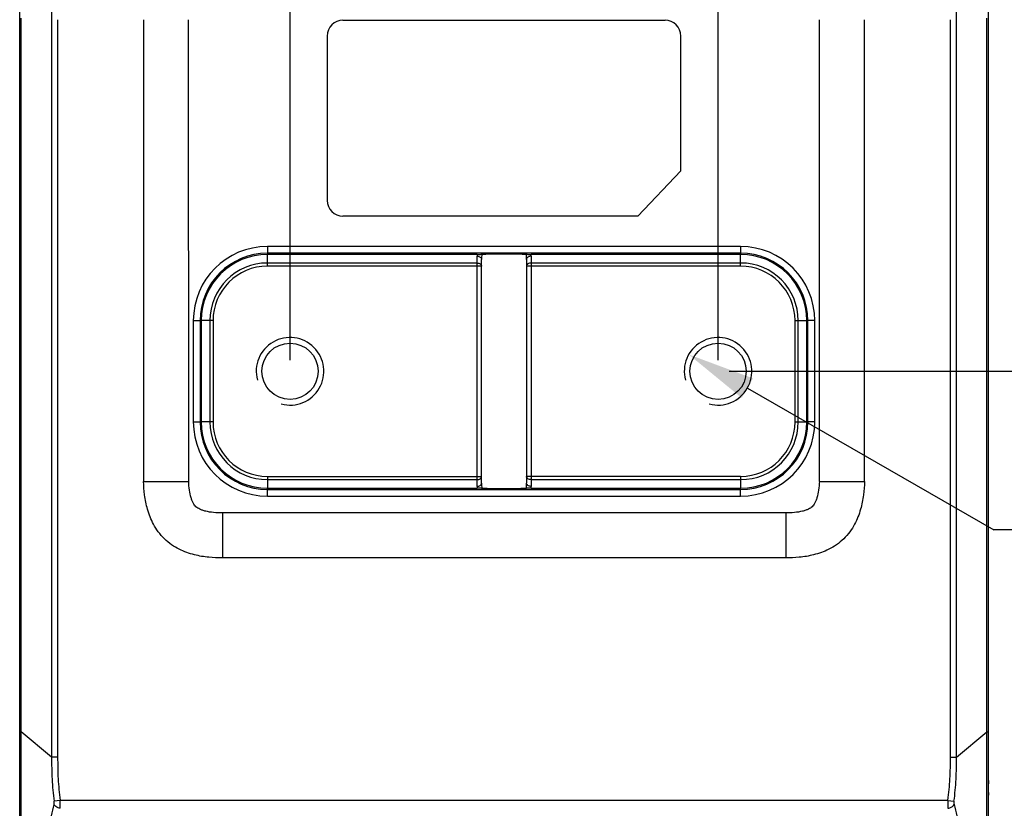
# Model space of a CAD drawing. Header units: millimetres. Extents: x -330 to -25, y 175 to 679.
# Tile 38 of 40: x -133 to -90, y 616 to 651. Entities that reach past the tile are written whole.
import ezdxf

# ---------------------------------------------------------------- set-up
doc = ezdxf.new("R2010")
doc.units = ezdxf.units.MM
doc.header["$LTSCALE"] = 23.1
doc.header["$PDMODE"] = 3
doc.header["$PDSIZE"] = 8
doc.layers.get('0').update_dxf_attribs({"linetype": 'CONTINUOUS'})
doc.layers.get('Defpoints').update_dxf_attribs({"linetype": 'CONTINUOUS'})
for name, color, linetype in [('08_ALL_DRAFTS', 7, 'CONTINUOUS'), ('09_ALL_ROUNDS', 7, 'CONTINUOUS'), ('20_ALL_FEATURES', 7, 'CONTINUOUS'), ('51__DRAFT_DIMS', 7, 'CONTINUOUS')]:
    doc.layers.add(name, color=color, linetype=linetype)
doc.styles.get("Standard").update_dxf_attribs({"font": 'simfang.ttf'})
doc.dimstyles.new('DIMSTYLE_1', dxfattribs={"dimtxt": 3, "dimasz": 3, "dimexe": 2.5, "dimexo": 0.5, "dimgap": 0.75, "dimtad": 1, "dimdsep": 46, "dimtxsty": 'STANDARD', "dimblk": '_FILLED', "dimblk1": '_FILLED', "dimblk2": '_FILLED', "dimcen": 0.09, "dimclrt": 3, "dimazin": 2, "dimtp": 0.2, "dimtm": 0.2, "dimtfac": 1, "dimtofl": 0, "dimtmove": 0, "dimatfit": 3, "dimldrblk": '_FILLED', "dimfxl": 1, "dimtolj": 1, "dimarcsym": 0})
doc.dimstyles.new('DIMSTYLE_5', dxfattribs={"dimtxt": 3, "dimasz": 3, "dimexe": 2.5, "dimexo": 0.5, "dimtad": 1, "dimdsep": 46, "dimtxsty": 'STANDARD', "dimblk": '_FILLED', "dimblk1": '_FILLED', "dimblk2": '_FILLED', "dimcen": 0.09, "dimclrt": 3, "dimazin": 2, "dimtp": 0.1, "dimtm": 0.1, "dimtfac": 1, "dimtofl": 0, "dimtmove": 0, "dimatfit": 1, "dimldrblk": '_FILLED', "dimfxl": 1, "dimtolj": 1, "dimarcsym": 0})

# ---------------------------------------------------------------- blocks, each defined once
blk = doc.blocks.new('_FILLED')
at = {"color": 0, "linetype": 'ByBlock'}
blk.add_solid([(0, 0), (-1, 0.167), (-1, -0.167)], dxfattribs=at)
blk = doc.blocks.new('*D181')
at = {"layer": '51__DRAFT_DIMS', "color": 0, "lineweight": -2}
for p, q in [((-121.443, 635.487), (-121.443, 667.635)), ((-102.443, 635.487), (-102.443, 667.635)), ((-118.443, 665.135), (-105.443, 665.135))]:
    blk.add_line(p, q, dxfattribs=at)
at = {"layer": 'Defpoints', "color": 0}
for p in [(-102.443, 665.135), (-121.443, 634.987), (-102.443, 634.987)]:
    blk.add_point(p, dxfattribs=at)
at = {"layer": '51__DRAFT_DIMS', "color": 0, "linetype": 'ByBlock', "lineweight": -2, "xscale": 3, "yscale": 3, "zscale": 3, "rotation": 180}
blk.add_blockref('_FILLED', (-121.443, 665.135), dxfattribs=at)
at = {"layer": '51__DRAFT_DIMS', "color": 0, "linetype": 'ByBlock', "lineweight": -2, "xscale": 3, "yscale": 3, "zscale": 3}
blk.add_blockref('_FILLED', (-102.443, 665.135), dxfattribs=at)
at = {"layer": '51__DRAFT_DIMS', "color": 3, "insert": (-111.841, 669.885), "char_height": 3, "attachment_point": 2, "line_spacing_factor": 0.9}
blk.add_mtext('\\A1;19', dxfattribs=at)
blk = doc.blocks.new('*D182')
at = {"layer": '51__DRAFT_DIMS', "color": 0, "lineweight": -2}
for p, q in [((-91.629, 658.599), (-77.931, 658.599)), ((-80.431, 655.599), (-80.431, 637.987)), ((-101.943, 634.987), (-77.931, 634.987))]:
    blk.add_line(p, q, dxfattribs=at)
at = {"layer": 'Defpoints', "color": 0}
for p in [(-92.129, 658.599), (-102.443, 634.987), (-80.431, 634.987)]:
    blk.add_point(p, dxfattribs=at)
at = {"layer": '51__DRAFT_DIMS', "color": 0, "linetype": 'ByBlock', "lineweight": -2, "xscale": 3, "yscale": 3, "zscale": 3}
for p, rotation in [((-80.431, 658.599), 90), ((-80.431, 634.987), 270)]:
    blk.add_blockref('_FILLED', p, dxfattribs=dict(at, rotation=rotation))
at = {"layer": '51__DRAFT_DIMS', "color": 3, "insert": (-85.181, 646.641), "char_height": 3, "attachment_point": 2, "rotation": 90, "line_spacing_factor": 0.9}
blk.add_mtext('\\A1;23.61', dxfattribs=at)
blk = doc.blocks.new('*D183')
at = {"layer": '51__DRAFT_DIMS', "color": 0, "lineweight": -2}
for p in [(-101.143, 634.239), (-62.799, 627.95)]:
    blk.add_line(p, (-90.196, 627.95), dxfattribs=at)
at = {"layer": 'Defpoints', "color": 0}
for p in [(-103.744, 635.734), (-101.143, 634.239)]:
    blk.add_point(p, dxfattribs=at)
at = {"layer": '51__DRAFT_DIMS', "color": 0, "linetype": 'ByBlock', "lineweight": -2, "xscale": 3, "yscale": 3, "zscale": 3, "rotation": 150.1194533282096}
blk.add_blockref('_FILLED', (-103.744, 635.734), dxfattribs=at)
at = {"layer": '51__DRAFT_DIMS', "color": 3, "insert": (-80.09, 632.575), "char_height": 3, "attachment_point": 1, "line_spacing_factor": 0.9}
blk.add_mtext('\\A1;{2-M3{\\fgdt;x}3.5}', dxfattribs=at)

msp = doc.modelspace()

# ---------------------------------------------------------------- linework, layer by layer
at = {"color": 4}
for centre in [(-121.4434, 634.9867), (-102.4434, 634.9867)]:
    msp.add_arc(centre, 1.5, 255, 195, dxfattribs=at)
at = {"layer": '08_ALL_DRAFTS', "color": 4}
for p, q in [((-122.4434, 639.79528), (-122.4434, 640.17754)), ((-101.4434, 639.79528), (-101.4434, 640.17754)), ((-125.00198, 637.2367), (-125.38424, 637.2367)), ((-98.88482, 637.2367), (-98.50256, 637.2367)), ((-125.00198, 632.7367), (-125.38424, 632.7367)), ((-98.88482, 632.7367), (-98.50256, 632.7367)), ((-122.4434, 630.17812), (-122.4434, 629.79586)), ((-101.4434, 630.17812), (-101.4434, 629.79586))]:
    msp.add_line(p, q, dxfattribs=at)
at = {"layer": '08_ALL_DRAFTS', "color": 7}
for p, q in [((-113.14061, 640.17754), (-122.4434, 640.17754)), ((-101.4434, 640.17754), (-110.74624, 640.17754)), ((-125.38424, 637.2367), (-125.38424, 632.7367)), ((-98.50256, 632.7367), (-98.50256, 637.2367)), ((-122.4434, 629.79586), (-113.14061, 629.79586)), ((-110.74625, 629.79586), (-101.4434, 629.79586))]:
    msp.add_line(p, q, dxfattribs=at)
for centre, start, end in [((-122.4434, 637.2367), 90, 180), ((-101.4434, 637.2367), 0, 90), ((-122.4434, 632.7367), 180, 270), ((-101.4434, 632.7367), 270, 0)]:
    msp.add_arc(centre, 2.94084, start, end, dxfattribs=at)
at = {"layer": '08_ALL_DRAFTS', "color": 4}
for centre, radius, start, end in [((-111.94255, 640.09535), 1.20087, 176.075573, 180.003365), ((-111.50993, 639.95405), 1.43349, 170.764672, 180.007757), ((-112.37744, 639.95401), 1.43402, 359.993896, 9.233565), ((-111.941, 640.0954), 1.19757, 359.994194, 3.932822), ((-111.94459, 629.87798), 1.19883, 179.993634, 183.928116), ((-111.50965, 630.01936), 1.43378, 179.993119, 189.234346), ((-112.37809, 630.01944), 1.43467, 350.768586, 0.004043), ((-111.94463, 629.87818), 1.2012, 356.070322, 359.997069)]:
    msp.add_arc(centre, radius, start, end, dxfattribs=at)
at = {"layer": '08_ALL_DRAFTS', "color": 7}
for points, knots in [([(-113.14061, 640.17754), (-113.0913, 640.17754), (-113.01942, 640.17901), (-112.9473, 640.18111), (-112.92484, 640.18411)], [0, 0, 0, 0, 0.68513194, 1, 1, 1, 1]), ([(-112.92484, 640.18411), (-112.90912, 640.18622), (-112.86829, 640.18926), (-112.75309, 640.1952), (-112.55425, 640.2003), (-112.26791, 640.2044), (-111.94342, 640.20574), (-111.61894, 640.2044), (-111.33259, 640.2003), (-111.13375, 640.1952), (-111.01855, 640.18926), (-110.97772, 640.18622), (-110.962, 640.18411)], [0, 0, 0, 0, 0.02422554, 0.06249326, 0.17625837, 0.32803071, 0.50000041, 0.67197008, 0.82374232, 0.93750733, 0.97577474, 1, 1, 1, 1]), ([(-110.962, 640.18411), (-110.93955, 640.1811), (-110.86743, 640.17901), (-110.79555, 640.17754), (-110.74624, 640.17754)], [0, 0, 0, 0, 0.31484706, 1, 1, 1, 1]), ([(-112.92484, 629.78928), (-112.9473, 629.79229), (-113.01942, 629.79438), (-113.0913, 629.79586), (-113.14061, 629.79586)], [0, 0, 0, 0, 0.31485847, 1, 1, 1, 1]), ([(-110.962, 629.78928), (-110.97772, 629.78718), (-111.01855, 629.78413), (-111.13375, 629.77819), (-111.33259, 629.77309), (-111.61893, 629.769), (-111.94342, 629.76766), (-112.26791, 629.769), (-112.55425, 629.77309), (-112.75309, 629.77819), (-112.86829, 629.78413), (-112.90912, 629.78718), (-112.92484, 629.78928)], [0, 0, 0, 0, 0.02422534, 0.0624929, 0.17625786, 0.32803017, 0.49999994, 0.67196976, 0.82374215, 0.93750729, 0.97577473, 1, 1, 1, 1]), ([(-110.74625, 629.79586), (-110.79556, 629.79586), (-110.86743, 629.79438), (-110.93954, 629.79229), (-110.962, 629.78928)], [0, 0, 0, 0, 0.68515436, 1, 1, 1, 1])]:
    msp.add_open_spline(points, degree=3, knots=knots, dxfattribs=at)
at = {"layer": '09_ALL_ROUNDS', "color": 4}
for p, q in [((-132.02636, 658.43347), (-132.02636, 617.86039)), ((-91.86048, 617.86039), (-91.86048, 658.43347)), ((-133.37452, 618.97724), (-133.3745, 650.66496)), ((-131.75803, 650.59931), (-131.75803, 617.86039)), ((-125.94226, 630.09931), (-125.94344, 650.59927)), ((-97.9434, 630.09944), (-97.9434, 650.59932)), ((-92.12881, 617.86039), (-92.12881, 650.59931)), ((-90.51233, 618.97724), (-90.51234, 650.66496)), ((-122.4434, 640.52894), (-122.4434, 640.17754)), ((-101.4434, 640.52894), (-122.4434, 640.52894)), ((-101.4434, 640.52894), (-101.4434, 640.17754)), ((-101.4434, 640.22905), (-122.4434, 640.22905)), ((-113.14342, 629.87811), (-113.14342, 640.09528)), ((-110.74342, 640.09528), (-110.74342, 629.87811)), ((-113.14342, 639.79528), (-122.4434, 639.79528)), ((-112.94342, 639.65385), (-122.4434, 639.65385)), ((-101.4434, 639.65385), (-110.94342, 639.65385)), ((-101.4434, 639.79528), (-110.74342, 639.79528)), ((-125.73565, 637.2367), (-125.73565, 632.7367)), ((-125.73565, 637.2367), (-125.38424, 637.2367)), ((-125.43575, 637.2367), (-125.43575, 632.7367)), ((-98.15115, 637.2367), (-98.50256, 637.2367)), ((-98.45105, 632.7367), (-98.45105, 637.2367)), ((-98.15115, 632.7367), (-98.15115, 637.2367)), ((-125.73565, 632.7367), (-125.38424, 632.7367)), ((-98.15115, 632.7367), (-98.50256, 632.7367)), ((-122.4434, 630.31954), (-112.94342, 630.31954)), ((-101.4434, 630.31954), (-110.94342, 630.31954)), ((-127.94344, 630.09931), (-125.94226, 630.09931)), ((-122.4434, 630.17812), (-113.14342, 630.17812)), ((-110.74342, 630.17812), (-101.4434, 630.17812)), ((-97.9434, 630.09931), (-95.9434, 630.09931)), ((-122.4434, 629.44445), (-122.4434, 629.79586)), ((-122.4434, 629.74435), (-101.4434, 629.74435)), ((-122.4434, 629.44445), (-101.4434, 629.44445)), ((-101.4434, 629.44445), (-101.4434, 629.79586)), ((-124.44487, 628.69931), (-124.44487, 626.69931)), ((-99.44197, 628.69931), (-124.44487, 628.69931)), ((-99.44197, 628.69931), (-99.44197, 626.69931)), ((-133.44344, 618.97724), (-133.37452, 618.97724)), ((-132.02636, 617.86039), (-133.37452, 618.97724)), ((-91.86048, 617.86039), (-90.51233, 618.97724)), ((-90.51233, 618.97724), (-90.4434, 618.97724)), ((-131.75803, 617.86039), (-132.02636, 617.86039)), ((-92.12881, 617.86039), (-91.86048, 617.86039)), ((-131.6445, 615.93779), (-131.91663, 615.90071)), ((-92.24234, 615.93779), (-131.6445, 615.93779)), ((-92.24234, 615.93779), (-91.97021, 615.90071))]:
    msp.add_line(p, q, dxfattribs=at)
at = {"layer": '09_ALL_ROUNDS', "color": 7}
for p, q in [((-133.44344, 604.75313), (-133.44344, 655.44518)), ((-90.4434, 604.75228), (-90.4434, 655.44518)), ((-127.94344, 650.5994), (-127.94344, 630.09931)), ((-95.9434, 630.09931), (-95.9434, 650.59933)), ((-112.94342, 630.01954), (-112.94342, 639.95386)), ((-110.94342, 639.95386), (-110.94342, 630.01954)), ((-99.44197, 626.69931), (-124.44487, 626.69931))]:
    msp.add_line(p, q, dxfattribs=at)
at = {"layer": '09_ALL_ROUNDS', "color": 4}
for centre, radius, start, end in [((-122.4434, 637.2367), 3.29225, 90, 180), ((-101.4434, 637.2367), 3.29225, 0, 90), ((-122.4434, 637.2367), 2.99235, 90, 180), ((-101.4434, 637.2367), 2.99235, 0, 90), ((-122.4434, 632.7367), 3.29225, 180, 270), ((-122.4434, 632.7367), 2.99235, 180, 270), ((-101.4434, 632.7367), 3.29225, 270, 0), ((-101.4434, 632.7367), 2.99235, 270, 0)]:
    msp.add_arc(centre, radius, start, end, dxfattribs=at)
for points, knots in [([(-113.14342, 640.09528), (-113.11769, 640.09528), (-113.06773, 640.08844), (-113.00215, 640.05903), (-112.9557, 640.01277), (-112.94342, 639.97258), (-112.94342, 639.95386)], [0, 0, 0, 0, 0.28765674, 0.55540705, 0.79072013, 1, 1, 1, 1]), ([(-110.74342, 640.09528), (-110.76915, 640.09528), (-110.81911, 640.08844), (-110.8847, 640.05903), (-110.93115, 640.01277), (-110.94342, 639.97258), (-110.94342, 639.95386)], [0, 0, 0, 0, 0.28765674, 0.55540705, 0.79072012, 1, 1, 1, 1]), ([(-113.14342, 639.79528), (-113.11766, 639.79528), (-113.06766, 639.78854), (-113.0022, 639.75894), (-112.95559, 639.71285), (-112.94342, 639.67259), (-112.94342, 639.65385)], [0, 0, 0, 0, 0.28796254, 0.5553395, 0.79053128, 1, 1, 1, 1]), ([(-110.74342, 639.79528), (-110.76918, 639.79528), (-110.81918, 639.78854), (-110.88464, 639.75895), (-110.93125, 639.71285), (-110.94342, 639.67259), (-110.94342, 639.65385)], [0, 0, 0, 0, 0.28795265, 0.55532074, 0.79053006, 1, 1, 1, 1]), ([(-113.14342, 630.17812), (-113.11766, 630.17812), (-113.06767, 630.18485), (-113.0022, 630.21445), (-112.95559, 630.26055), (-112.94342, 630.3008), (-112.94342, 630.31954)], [0, 0, 0, 0, 0.28795265, 0.55532074, 0.79053006, 1, 1, 1, 1]), ([(-110.74342, 630.17812), (-110.76919, 630.17812), (-110.81918, 630.18485), (-110.88465, 630.21445), (-110.93125, 630.26055), (-110.94342, 630.3008), (-110.94342, 630.31954)], [0, 0, 0, 0, 0.28796254, 0.5553395, 0.79053128, 1, 1, 1, 1]), ([(-124.44487, 628.69931), (-124.57615, 628.69931), (-124.82513, 628.70941), (-125.12246, 628.75466), (-125.32679, 628.81361), (-125.47532, 628.87277), (-125.6243, 628.96398), (-125.72576, 629.10347), (-125.79065, 629.24188), (-125.85852, 629.43632), (-125.91681, 629.72538), (-125.93692, 629.9697), (-125.94226, 630.09931)], [0, 0, 0, 0, 0.16280375, 0.30860105, 0.37167674, 0.42603228, 0.50693555, 0.58419699, 0.6357759, 0.69643918, 0.83912223, 1, 1, 1, 1]), ([(-113.14342, 629.87811), (-113.11769, 629.87811), (-113.06773, 629.88495), (-113.00215, 629.91436), (-112.9557, 629.96063), (-112.94342, 630.00082), (-112.94342, 630.01954)], [0, 0, 0, 0, 0.28765674, 0.55540705, 0.79072012, 1, 1, 1, 1]), ([(-110.74342, 629.87811), (-110.76915, 629.87811), (-110.81911, 629.88495), (-110.8847, 629.91436), (-110.93115, 629.96063), (-110.94342, 630.00082), (-110.94342, 630.01954)], [0, 0, 0, 0, 0.28765673, 0.55540704, 0.79072012, 1, 1, 1, 1]), ([(-97.94456, 630.09946), (-97.94984, 629.96982), (-97.97018, 629.72555), (-98.02811, 629.43632), (-98.09631, 629.24186), (-98.16129, 629.10349), (-98.26244, 628.96392), (-98.41143, 628.87299), (-98.55991, 628.81371), (-98.76429, 628.7546), (-99.0617, 628.70944), (-99.31069, 628.69931), (-99.44197, 628.69931)], [0, 0, 0, 0, 0.16091044, 0.30352857, 0.36430834, 0.41596466, 0.49304795, 0.57387918, 0.6282672, 0.69140393, 0.83719504, 1, 1, 1, 1]), ([(-133.37342, 614.96662), (-133.37371, 615.10484), (-133.37691, 615.3922), (-133.37876, 615.83903), (-133.37884, 616.31591), (-133.37875, 616.99887), (-133.37984, 617.88891), (-133.37114, 618.61071), (-133.37452, 618.97724)], [0, 0, 0, 0, 0.1033931, 0.21496119, 0.33423153, 0.46010164, 0.72582332, 1, 1, 1, 1]), ([(-90.51342, 614.96668), (-90.51313, 615.1049), (-90.50993, 615.39226), (-90.50808, 615.83908), (-90.508, 616.31595), (-90.50809, 616.9989), (-90.507, 617.88893), (-90.51571, 618.61072), (-90.51233, 618.97724)], [0, 0, 0, 0, 0.10339305, 0.21496127, 0.33423226, 0.46010255, 0.72582399, 1, 1, 1, 1]), ([(-132.02636, 617.86039), (-132.02657, 617.53301), (-132.02205, 616.8779), (-131.95964, 616.2252), (-131.91663, 615.90071)], [0, 0, 0, 0, 0.50004137, 1, 1, 1, 1]), ([(-131.75803, 617.86039), (-131.75803, 617.53915), (-131.75175, 616.89627), (-131.68786, 616.25604), (-131.6445, 615.93779)], [0, 0, 0, 0, 0.50003287, 1, 1, 1, 1]), ([(-92.24234, 615.93779), (-92.19899, 616.25604), (-92.13509, 616.89627), (-92.12881, 617.53915), (-92.12881, 617.86039)], [0, 0, 0, 0, 0.49996709, 1, 1, 1, 1]), ([(-91.97021, 615.90071), (-91.92721, 616.22519), (-91.86479, 616.8779), (-91.86028, 617.53301), (-91.86048, 617.86039)], [0, 0, 0, 0, 0.49995835, 1, 1, 1, 1]), ([(-131.92238, 615.75573), (-131.91953, 615.76588), (-131.9101, 615.81363), (-131.91164, 615.86304), (-131.91663, 615.90071)], [0, 0, 0, 0, 0.21712488, 1, 1, 1, 1]), ([(-131.65014, 615.58424), (-131.64395, 615.63803), (-131.63836, 615.75608), (-131.64104, 615.87407), (-131.6445, 615.93779)], [0, 0, 0, 0, 0.45900125, 1, 1, 1, 1]), ([(-92.24234, 615.93779), (-92.24579, 615.87404), (-92.24848, 615.75605), (-92.24291, 615.638), (-92.23671, 615.58423)], [0, 0, 0, 0, 0.54115885, 1, 1, 1, 1]), ([(-91.97021, 615.90071), (-91.97197, 615.88745), (-91.97632, 615.83921), (-91.97397, 615.78957), (-91.96447, 615.75574)], [0, 0, 0, 0, 0.27574303, 1, 1, 1, 1]), ([(-131.92238, 615.75573), (-131.96875, 615.59074), (-132.04918, 615.25858), (-132.13376, 614.75448), (-132.17491, 614.24794), (-132.17651, 613.9103), (-132.17636, 613.74201)], [0, 0, 0, 0, 0.25242249, 0.50289503, 0.75213124, 1, 1, 1, 1]), ([(-131.65014, 615.58423), (-131.6793, 615.58844), (-131.78474, 615.61479), (-131.88551, 615.68499), (-131.92239, 615.75571)], [0, 0, 0, 0, 0.26972661, 1, 1, 1, 1]), ([(-92.2367, 615.58423), (-92.20755, 615.58844), (-92.10211, 615.6148), (-92.00134, 615.68499), (-91.96446, 615.75571)], [0, 0, 0, 0, 0.26972766, 1, 1, 1, 1]), ([(-91.96447, 615.75574), (-91.91809, 615.59075), (-91.83767, 615.25858), (-91.75309, 614.75448), (-91.71194, 614.24794), (-91.71033, 613.9103), (-91.71048, 613.74201)], [0, 0, 0, 0, 0.25242304, 0.50290021, 0.75213356, 1, 1, 1, 1])]:
    msp.add_open_spline(points, degree=3, knots=knots, dxfattribs=at)
at = {"layer": '09_ALL_ROUNDS', "color": 7}
for points, knots in [([(-124.44487, 626.69931), (-124.64605, 626.69931), (-125.0631, 626.71774), (-125.71263, 626.82431), (-126.27092, 627.02166), (-126.71177, 627.28067), (-127.02771, 627.54135), (-127.29749, 627.84976), (-127.56891, 628.28299), (-127.78222, 628.83559), (-127.90734, 629.48185), (-127.9378, 629.89821), (-127.94344, 630.09931)], [0, 0, 0, 0, 0.10860602, 0.22492329, 0.35431207, 0.42545876, 0.5000195, 0.57443092, 0.64566136, 0.77506817, 0.89139703, 1, 1, 1, 1]), ([(-95.9434, 630.09931), (-95.94915, 629.89821), (-95.97946, 629.48182), (-96.10471, 628.8358), (-96.31756, 628.28324), (-96.58908, 627.85008), (-96.85896, 627.54152), (-97.17515, 627.28059), (-97.61584, 627.02133), (-98.17434, 626.82452), (-98.82366, 626.71769), (-99.24077, 626.69931), (-99.44197, 626.69931)], [0, 0, 0, 0, 0.10860426, 0.22494101, 0.35422219, 0.42545862, 0.49997582, 0.57452469, 0.64576959, 0.77505224, 0.8913826, 1, 1, 1, 1])]:
    msp.add_open_spline(points, degree=3, knots=knots, dxfattribs=at)
at = {"layer": '20_ALL_FEATURES', "color": 7}
for p, q in [((-119.0934, 650.57409), (-104.7934, 650.57409)), ((-119.7934, 649.87409), (-119.7934, 642.57409)), ((-104.0934, 643.89298), (-104.0934, 649.87409)), ((-104.0934, 643.89298), (-106.00808, 641.87409)), ((-106.00808, 641.87409), (-119.0934, 641.87409)), ((-90.4434, 616.81932), (-90.4434, 616.67736)), ((-133.44344, 616.15295), (-133.44344, 616.27865)), ((-90.4434, 616.29199), (-90.4434, 616.16889))]:
    msp.add_line(p, q, dxfattribs=at)
at = {"layer": '20_ALL_FEATURES', "color": 4}
for p, q in [((-122.4434, 639.65385), (-122.4434, 639.79528)), ((-101.4434, 639.65385), (-101.4434, 639.79528)), ((-125.00198, 637.2367), (-125.00198, 632.7367)), ((-124.86056, 637.2367), (-125.00198, 637.2367)), ((-124.86056, 637.2367), (-124.86056, 632.7367)), ((-99.02624, 632.7367), (-99.02624, 637.2367)), ((-99.02624, 637.2367), (-98.88482, 637.2367)), ((-98.88482, 632.7367), (-98.88482, 637.2367)), ((-124.86056, 632.7367), (-125.00198, 632.7367)), ((-99.02624, 632.7367), (-98.88482, 632.7367)), ((-122.4434, 630.31954), (-122.4434, 630.17812)), ((-101.4434, 630.31954), (-101.4434, 630.17812))]:
    msp.add_line(p, q, dxfattribs=at)
at = {"layer": '20_ALL_FEATURES', "color": 7}
for centre in [(-121.4434, 634.9867), (-102.4434, 634.9867)]:
    msp.add_circle(centre, 1.25, dxfattribs=at)
for centre, start, end in [((-119.0934, 649.87409), 90, 180), ((-104.7934, 649.87409), 0, 90), ((-119.0934, 642.57409), 180, 270)]:
    msp.add_arc(centre, 0.7, start, end, dxfattribs=at)
at = {"layer": '20_ALL_FEATURES', "color": 4}
for centre, radius, start, end in [((-122.4434, 637.2367), 2.55858, 90, 180), ((-122.4434, 637.2367), 2.41716, 90, 180), ((-101.4434, 637.2367), 2.55858, 0, 90), ((-101.4434, 637.2367), 2.41716, 0, 90), ((-122.4434, 632.7367), 2.55858, 180, 270), ((-122.4434, 632.7367), 2.41716, 180, 270), ((-101.4434, 632.7367), 2.55858, 270, 0), ((-101.4434, 632.7367), 2.41716, 270, 0)]:
    msp.add_arc(centre, radius, start, end, dxfattribs=at)

# ---------------------------------------------------------------- dimensions: what is measured, and where the dimension line sits
at = {"layer": '51__DRAFT_DIMS', "color": 4}
dim = msp.add_linear_dim(base=(-102.4434, 665.13527), p1=(-121.4434, 634.9867), p2=(-102.4434, 634.9867), dimstyle='DIMSTYLE_1', dxfattribs=at)
dim.commit()
dim.dimension.update_dxf_attribs({"geometry": '*D181', "text_midpoint": (-111.84087, 665.13527), "dimtype": 160})
dim = msp.add_linear_dim(base=(-80.43115, 634.9867), p1=(-92.12881, 658.59931), p2=(-102.4434, 634.9867), angle=270, dimstyle='DIMSTYLE_1', dxfattribs=at)
dim.commit()
dim.dimension.update_dxf_attribs({"geometry": '*D182', "text_midpoint": (-80.43115, 646.64066), "dimtype": 160})
dim = msp.add_diameter_dim_2p(p1=(-101.1428, 634.23941), p2=(-103.744, 635.73399), text='{2-M<>{\\fgdt;x}3.5}', dimstyle='DIMSTYLE_5', override={"dimtih": 1, "dimtoh": 1, "dimpost": '<>'}, dxfattribs=at)
dim.commit()
dim.dimension.update_dxf_attribs({"geometry": '*D183', "text_midpoint": (-71.44448, 627.94987), "dimtype": 163})

doc.saveas('drawing.dxf')
